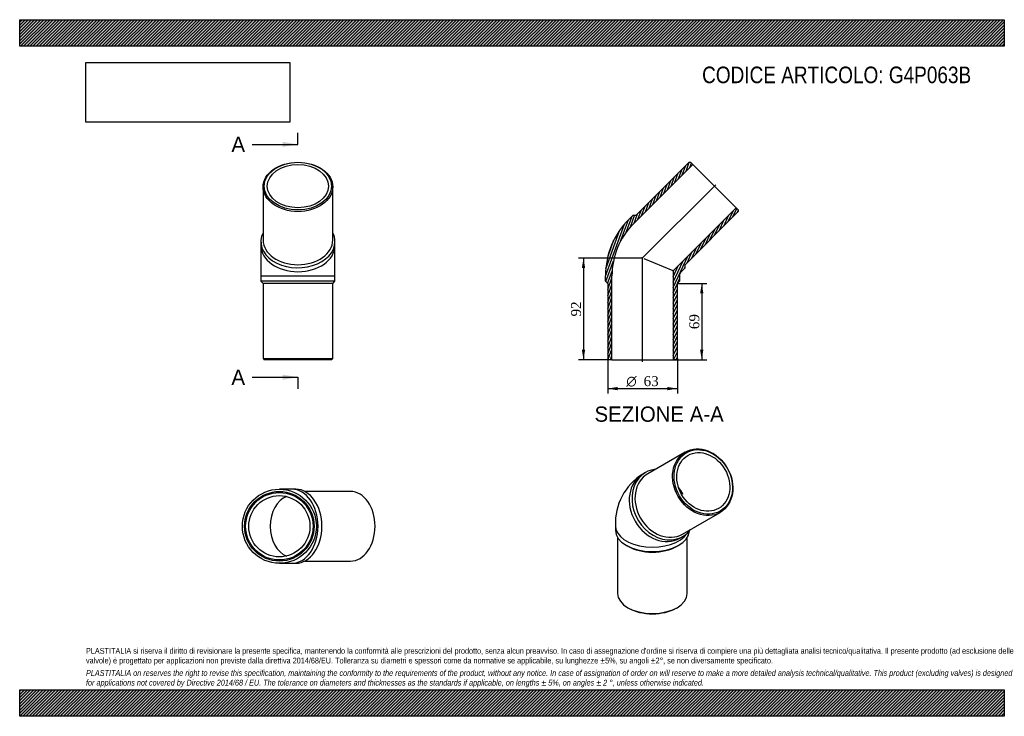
# Model space of a CAD drawing. Header units: millimetres. Extents: x 0 to 891, y 0 to 630.
import ezdxf
from ezdxf.enums import TextEntityAlignment as Align
from ezdxf.lldxf.tags import DXFTag

# ---------------------------------------------------------------- set-up
doc = ezdxf.new("R2010")
doc.units = ezdxf.units.MM
doc.header["$LTSCALE"] = 3
for name, color, linetype in [('Default', 7, 'Continuous'), ('DV4_Default', 7, 'Continuous'), ('G4P063B', 7, 'Continuous')]:
    doc.layers.add(name, color=color, linetype=linetype)
doc.styles.add('SEACAD_Solid_Edge_ANSI', font='seans.ttf')
doc.styles.add('SEACAD_Solid_Edge_ANSI1_Symbols', font='semeca1.ttf')
doc.styles.add('SEACAD_Times_New_Roman', font='times.ttf')
tags = doc.linetypes.add('CENTER2', pattern=[28.575000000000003, 19.05, -3.175, 3.175, -3.175]).pattern_tags.tags
tags[10:11] = [DXFTag(74, 4), DXFTag(75, 0), DXFTag(340, '0'), DXFTag(46, 0.0), DXFTag(50, 0.0), DXFTag(44, 0.0), DXFTag(45, 0.0)]
tags[8:9] = [DXFTag(74, 4), DXFTag(75, 0), DXFTag(340, '0'), DXFTag(46, 0.0), DXFTag(50, 0.0), DXFTag(44, 0.0), DXFTag(45, 0.0)]
tags[6:7] = [DXFTag(74, 4), DXFTag(75, 0), DXFTag(340, '0'), DXFTag(46, 0.0), DXFTag(50, 0.0), DXFTag(44, 0.0), DXFTag(45, 0.0)]
tags[4:5] = [DXFTag(74, 4), DXFTag(75, 0), DXFTag(340, '0'), DXFTag(46, 0.0), DXFTag(50, 0.0), DXFTag(44, 0.0), DXFTag(45, 0.0)]
doc.dimstyles.new('ANSImm', dxfattribs={"dimtxt": 9, "dimasz": 9, "dimexe": 4.5, "dimexo": 0, "dimgap": 2.25, "dimtad": 1, "dimdsep": 46, "dimtxsty": 'SEACAD_Times_New_Roman', "dimblk1": '_SE_FILLED', "dimblk2": '_SE_FILLED', "dimsah": 1, "dimcen": 4.5, "dimazin": 0, "dimtfac": 0.85, "dimtdec": 3, "dimtofl": 0, "dimtmove": 0, "dimatfit": 3, "dimfxl": 1, "dimarcsym": 0})
picture_1 = doc.add_image_def('image1.jpg', size_in_pixel=(4302, 1260))
pattern_1 = [(45, (0, 0), (-1.414213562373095, 1.414213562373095), [])]

# ---------------------------------------------------------------- blocks, each defined once
blk = doc.blocks.new('SE')
at = {"layer": 'G4P063B', "color": 7, "linetype": 'Continuous'}
for p, q in [((602.3298700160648, 238.950582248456), (568.3298749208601, 219.3206669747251)), ((566.3298747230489, 220.4753671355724), (563.8298750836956, 219.0319910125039)), ((599.8298856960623, 164.7610727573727), (633.829880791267, 184.3909880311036)), ((539.0798831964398, 172.3373904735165), (539.0798835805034, 168.2549073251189)), ((541.0798841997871, 161.6721024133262), (541.0798889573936, 111.1001434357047)), ((597.3298865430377, 161.0082955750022), (599.829886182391, 162.4516716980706)), ((604.0798889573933, 111.1001493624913), (604.0798841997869, 161.6721083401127)), ((548.8918034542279, 154.5785946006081), (550.3060173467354, 153.7620978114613)), ((594.8537525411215, 153.762102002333), (596.2679662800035, 154.5785990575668)), ((550.3060225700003, 98.2403269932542), (551.0131295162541, 97.83207859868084)), ((594.1466508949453, 97.832082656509), (594.8537577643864, 98.24033118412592))]:
    blk.add_line(p, q, dxfattribs=at)
for centre, radius, start, end in [((591.0491688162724, 174.6981454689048), 52.02287777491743, 121.5483412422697, 182.6009280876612), ((614.2840084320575, 177.278505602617), 27.88736826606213, 120.4126712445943, 123.1832935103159)]:
    blk.add_arc(centre, radius, start, end, dxfattribs=at)
for centre, major_axis, ratio in [((618.0798754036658, 211.6707851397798), (15.75000538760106, -27.27979710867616), 0.8164965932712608), ((618.5798753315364, 211.9594603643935), (-15.25000521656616, 26.41377180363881), 0.8164965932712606), ((618.5798753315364, 211.9594603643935), (13.85000473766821, -23.9889009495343), 0.816496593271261)]:
    blk.add_ellipse(centre, major_axis=major_axis, ratio=ratio, dxfattribs=at)
for centre, major_axis, ratio, start_param, end_param in [((583.0798804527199, 191.4635194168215), (-16.75000572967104, 29.01184771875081), 0.8164965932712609, 5.935895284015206, 6.283185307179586), ((580.5798808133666, 190.020143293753), (-16.75000572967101, 29.01184771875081), 0.8164965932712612, 0, 3.141592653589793), ((583.0798804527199, 191.4635194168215), (-16.75000572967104, 29.01184771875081), 0.8164965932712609, 1.59551582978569e-15, 3.488882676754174), ((584.0798803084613, 192.0408698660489), (15.75000538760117, -27.27979710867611), 0.8164965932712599, 3.141592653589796, 6.283185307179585), ((580.5798808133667, 190.020143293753), (13.8500047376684, -23.98890094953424), 0.8164965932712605, 1.570796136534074, 1.816204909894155), ((572.5798831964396, 172.3373936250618), (33.49999999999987, 3.151545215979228e-06), 0.5773502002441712, 3.141565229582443, 5.918548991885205), ((572.5798835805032, 168.2549104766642), (-33.49999999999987, -3.151545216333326e-06), 0.5773502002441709, 0, 3.116710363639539), ((572.5798837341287, 166.6219172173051), (-31.49999999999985, -2.963393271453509e-06), 0.577350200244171, 0.7853979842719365, 2.356194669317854), ((572.5798889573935, 111.100146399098), (31.49999999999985, 2.963393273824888e-06), 0.5773502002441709, 3.141592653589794, 6.283185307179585), ((572.5798890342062, 110.2836497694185), (-30.49999999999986, -2.869317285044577e-06), 0.5773502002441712, 0.785397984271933, 2.356194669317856)]:
    blk.add_ellipse(centre, major_axis=major_axis, ratio=ratio, start_param=start_param, end_param=end_param, dxfattribs=at)
blk = doc.blocks.new('SE1')
at = {"layer": 'G4P063B', "color": 7, "linetype": 'Continuous'}
for p, q in [((220.2911467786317, 478.7951501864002), (220.2911467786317, 430.711889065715)), ((283.2911467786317, 430.711889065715), (283.2911467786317, 478.7951501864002)), ((218.2911467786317, 429.297675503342), (218.2911467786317, 425.7621415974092)), ((285.2911467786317, 425.7621415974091), (285.2911467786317, 429.2976755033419)), ((218.2911467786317, 425.7621415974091), (218.2911467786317, 398.4484330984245)), ((285.2911467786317, 398.4484330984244), (285.2911467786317, 425.7621415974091)), ((218.2911467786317, 398.4484330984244), (285.2911467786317, 398.4484330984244)), ((218.2911467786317, 398.4484330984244), (218.2911467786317, 393.4484330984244)), ((285.2911467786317, 393.4484330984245), (218.2911467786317, 393.4484330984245)), ((218.2911467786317, 393.4484330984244), (220.2911467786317, 391.4484330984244)), ((283.2911467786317, 391.4484330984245), (285.2911467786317, 393.4484330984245)), ((285.2911467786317, 393.4484330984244), (285.2911467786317, 398.4484330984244)), ((283.2911467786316, 391.4484330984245), (220.2911467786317, 391.4484330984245)), ((220.2911467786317, 391.4484330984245), (220.2911467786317, 323.4484330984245)), ((283.2911467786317, 323.4484330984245), (283.2911467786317, 391.4484330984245)), ((220.2911467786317, 323.4484330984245), (283.2911467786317, 323.4484330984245)), ((220.2911467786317, 323.4484330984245), (221.2911467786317, 322.4484330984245)), ((282.2911467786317, 322.4484330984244), (221.2911467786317, 322.4484330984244)), ((282.2911467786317, 322.4484330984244), (283.2911467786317, 323.4484330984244))]:
    blk.add_line(p, q, dxfattribs=at)
for centre, major_axis, ratio in [((251.7911467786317, 478.7951501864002), (31.49999999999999, -1.387778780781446e-14), 0.7071067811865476), ((251.7911467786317, 479.5022569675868), (-30.5, 1.387778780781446e-14), 0.707106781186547), ((251.7911467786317, 479.5022569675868), (-27.7, -1.387778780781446e-14), 0.7071067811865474)]:
    blk.add_ellipse(centre, major_axis=major_axis, ratio=ratio, dxfattribs=at)
for centre, major_axis, ratio, start_param, end_param in [((251.7911467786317, 429.2976755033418), (33.50000000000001, 1.908195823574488e-14), 0.7071067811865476, 2.794302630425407, 6.283185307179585), ((251.7911467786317, 429.2976755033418), (33.50000000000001, 1.908195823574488e-14), 0.7071067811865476, 3.993776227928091e-15, 0.3472900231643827), ((251.7911467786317, 430.711889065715), (31.5, 0), 0.7071067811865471, 3.141592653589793, 6.283185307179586), ((251.7911467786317, 425.7621415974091), (33.50000000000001, 2.949029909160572e-14), 0.7071067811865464, 3.141592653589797, 6.283185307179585)]:
    blk.add_ellipse(centre, major_axis=major_axis, ratio=ratio, start_param=start_param, end_param=end_param, dxfattribs=at)
blk = doc.blocks.new('SE2')
at = {"layer": 'G4P063B', "color": 7, "linetype": 'Continuous'}
for p, q in [((246.2916717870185, 205.3633058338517), (234.9779632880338, 205.3633058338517)), ((249.8272056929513, 205.3633058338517), (246.2916717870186, 205.3633058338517)), ((299.3246803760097, 203.3633058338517), (257.8894634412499, 203.3633058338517)), ((234.9779632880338, 138.3633058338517), (246.2916717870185, 138.3633058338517)), ((246.2916717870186, 138.3633058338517), (249.8272056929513, 138.3633058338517)), ((257.8894634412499, 140.3633058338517), (299.3246803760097, 140.3633058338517))]:
    blk.add_line(p, q, dxfattribs=at)
for radius in [33.5, 31.49999999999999, 30.49999999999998, 27.7]:
    blk.add_circle((234.9779632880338, 171.8633058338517), radius, dxfattribs=at)
for centre, major_axis, ratio, start_param, end_param in [((246.2916717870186, 171.8633058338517), (-2.081668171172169e-14, -33.50000000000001), 0.7071067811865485, 0, 3.141592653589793), ((249.8272056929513, 171.8633058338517), (-2.081668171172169e-14, -33.50000000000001), 0.7071067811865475, 8.78783092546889e-16, 3.141592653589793), ((246.2916717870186, 171.8633058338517), (-4.683753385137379e-14, -27.70000000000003), 0.7071067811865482, 3.383193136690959, 6.041584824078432), ((299.3246803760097, 171.8633058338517), (0, -31.49999999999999), 0.7071067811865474, 0, 3.141592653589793)]:
    blk.add_ellipse(centre, major_axis=major_axis, ratio=ratio, start_param=start_param, end_param=end_param, dxfattribs=at)
blk = doc.blocks.new('SE4')
at = {"color": 7, "linetype": 'Continuous', "style": 'SEACAD_Solid_Edge_ANSI'}
blk.add_text('A', height=13.8, dxfattribs=at).set_placement((191.6167281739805, 524.1592360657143), align=Align.TOP_LEFT)
blk = doc.blocks.new('SE5')
at = {"color": 7, "linetype": 'Continuous', "style": 'SEACAD_Solid_Edge_ANSI'}
blk.add_text('A', height=13.8, dxfattribs=at).set_placement((191.6167281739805, 313.5586614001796), align=Align.TOP_LEFT)
blk = doc.blocks.new('SEANNOT_GROUP')
at = {"linetype": 'Continuous'}
blk.add_hatch(color=7, dxfattribs=at).paths.add_polyline_path([(237.9911464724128, 514.9592360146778), (251.7911467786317, 517.2592360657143), (237.9911464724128, 519.5592361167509)])
at = {"color": 7, "linetype": 'Continuous'}
blk.add_lwpolyline([(210.3911467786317, 517.2592360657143), (251.7911467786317, 517.2592360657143)], dxfattribs=at)
blk = doc.blocks.new('SEANNOT_GROUP1')
at = {"linetype": 'Continuous'}
blk.add_hatch(color=7, dxfattribs=at).paths.add_polyline_path([(237.9911464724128, 304.3586613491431), (251.7911467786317, 306.6586614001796), (237.9911464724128, 308.958661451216)])
at = {"color": 7, "linetype": 'Continuous'}
blk.add_lwpolyline([(210.3911467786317, 306.6586614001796), (251.7911467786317, 306.6586614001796)], dxfattribs=at)
blk = doc.blocks.new('SE3')
at = {"layer": 'Default', "color": 7, "linetype": 'CENTER2'}
for p, q in [((251.7911467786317, 517.2592360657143), (251.7911467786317, 527.6092360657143)), ((251.7911467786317, 306.6586614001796), (251.7911467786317, 296.3086614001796))]:
    blk.add_line(p, q, dxfattribs=at)
at = {"layer": 'Default', "color": 7, "linetype": 'CENTER2', "const_width": 0.0001}
blk.add_lwpolyline([(251.7911467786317, 517.2592360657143), (251.7911467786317, 306.6586614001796)], dxfattribs=at)
at = {"layer": 'Default'}
for name in ['SE4', 'SEANNOT_GROUP', 'SE5', 'SEANNOT_GROUP1']:
    blk.add_blockref(name, (0, 0), dxfattribs=at)
blk = doc.blocks.new('SE6')
at = {"layer": 'G4P063B', "linetype": 'Continuous'}
h = blk.add_hatch(dxfattribs=at)
h.set_pattern_fill('LINE', scale=0.6299212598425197, angle=70, style=0)
h.set_pattern_definition([(70, (0, 0), (-1.879385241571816, 0.6840402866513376), [])])
edge = h.paths.add_edge_path()
edge.add_line((557.606423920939, 452.9857526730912), (554.7779967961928, 452.9857526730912))
edge.add_line((554.7779967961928, 452.9857526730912), (551.2424628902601, 449.4502187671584))
edge.add_arc((602.2442485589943, 398.4484330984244), 72.1274169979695, 135.0000000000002, 180)
edge.add_line((530.1168315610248, 398.4484330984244), (530.1168315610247, 393.4484330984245))
edge.add_line((530.1168315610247, 393.4484330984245), (532.1168315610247, 391.4484330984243))
edge.add_line((532.1168315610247, 391.4484330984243), (532.1168315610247, 323.4484330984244))
edge.add_line((532.1168315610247, 323.4484330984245), (533.1168315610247, 322.4484330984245))
edge.add_line((533.1168315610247, 322.4484330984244), (535.9168315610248, 322.4484330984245))
edge.add_line((535.9168315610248, 322.4484330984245), (535.9168315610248, 398.4484330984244))
edge.add_arc((602.2442485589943, 398.4484330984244), 66.32741699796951, 135.0000000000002, 180, ccw=False)
edge.add_line((555.343682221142, 445.3489994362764), (609.0837975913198, 499.0891148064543))
edge.add_line((609.0837975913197, 499.0891148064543), (607.1038986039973, 501.0690137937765))
edge.add_line((607.1038986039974, 501.0690137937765), (605.6896850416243, 501.0690137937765))
edge.add_line((605.6896850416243, 501.0690137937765), (557.606423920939, 452.9857526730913))
h = blk.add_hatch(dxfattribs=at)
h.set_pattern_fill('LINE', scale=0.6299212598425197, angle=65, style=0)
h.set_pattern_definition([(65, (0, 0), (-1.8126155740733, 0.8452365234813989), [])])
edge = h.paths.add_edge_path()
edge.add_line((602.1541511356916, 405.6095983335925), (602.1541511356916, 408.4380254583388))
edge.add_line((602.1541511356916, 408.4380254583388), (650.2374122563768, 456.521286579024))
edge.add_line((650.2374122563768, 456.521286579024), (650.2374122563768, 457.9355001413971))
edge.add_line((650.2374122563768, 457.935500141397), (648.2575132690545, 459.9153991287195))
edge.add_line((648.2575132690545, 459.9153991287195), (591.3168315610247, 402.9747174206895))
edge.add_line((591.3168315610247, 402.9747174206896), (591.3168315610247, 322.4484330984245))
edge.add_line((591.3168315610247, 322.4484330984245), (594.1168315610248, 322.4484330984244))
edge.add_line((594.1168315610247, 322.4484330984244), (595.1168315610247, 323.4484330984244))
edge.add_line((595.1168315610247, 323.4484330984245), (595.1168315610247, 391.4484330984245))
edge.add_line((595.1168315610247, 391.4484330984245), (597.1168315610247, 393.4484330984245))
edge.add_line((597.1168315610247, 393.4484330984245), (597.1168315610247, 398.4484330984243))
edge.add_arc((602.2442485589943, 398.4484330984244), 5.127416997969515, 135.0000000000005, 180, ccw=False)
edge.add_line((598.6186172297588, 402.0740644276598), (602.1541511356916, 405.6095983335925))
at = {"layer": 'DV4_Default', "color": 7, "linetype": 'CENTER2'}
for p, q in [((563.1218781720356, 413.9534797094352), (629.9080922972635, 480.7396938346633)), ((563.6168315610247, 320.6984330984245), (563.6168315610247, 415.2478778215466))]:
    blk.add_line(p, q, dxfattribs=at)
at = {"layer": 'G4P063B', "color": 7, "linetype": 'Continuous'}
for p, q in [((555.3436822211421, 445.3489994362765), (609.0837975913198, 499.0891148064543)), ((605.6896850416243, 501.0690137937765), (557.606423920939, 452.9857526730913)), ((605.6896850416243, 501.0690137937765), (607.1038986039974, 501.0690137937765)), ((609.0837975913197, 499.0891148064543), (607.1038986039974, 501.0690137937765)), ((609.0837975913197, 499.0891148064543), (648.2575132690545, 459.9153991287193)), ((648.2575132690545, 459.9153991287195), (591.3168315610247, 402.9747174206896)), ((602.1541511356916, 408.4380254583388), (650.2374122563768, 456.521286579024)), ((650.2374122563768, 457.935500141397), (648.2575132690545, 459.9153991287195)), ((650.2374122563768, 457.935500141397), (650.2374122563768, 456.5212865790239)), ((551.2424628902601, 449.4502187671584), (554.7779967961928, 452.9857526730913)), ((557.606423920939, 452.9857526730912), (554.7779967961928, 452.9857526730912)), ((591.3168315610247, 402.9747174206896), (565.1451689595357, 413.8153750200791)), ((591.3168315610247, 402.9747174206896), (591.3168315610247, 322.4484330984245)), ((602.1541511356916, 405.6095983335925), (598.6186172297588, 402.0740644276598)), ((602.1541511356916, 405.6095983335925), (602.1541511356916, 408.4380254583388)), ((530.1168315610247, 393.4484330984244), (530.1168315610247, 398.4484330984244)), ((530.1168315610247, 393.4484330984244), (532.1168315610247, 391.4484330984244)), ((535.9168315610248, 322.4484330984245), (535.9168315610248, 398.4484330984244)), ((595.1168315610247, 391.4484330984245), (597.1168315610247, 393.4484330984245)), ((597.1168315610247, 398.4484330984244), (597.1168315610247, 393.4484330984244)), ((532.1168315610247, 391.4484330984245), (532.1168315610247, 323.4484330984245)), ((595.1168315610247, 323.4484330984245), (595.1168315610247, 391.4484330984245)), ((533.1168315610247, 322.4484330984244), (532.1168315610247, 323.4484330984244)), ((535.9168315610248, 322.4484330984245), (533.1168315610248, 322.4484330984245)), ((535.9168315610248, 322.4484330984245), (591.3168315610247, 322.4484330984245)), ((594.1168315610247, 322.4484330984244), (591.3168315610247, 322.4484330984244)), ((595.1168315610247, 323.4484330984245), (594.1168315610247, 322.4484330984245))]:
    blk.add_line(p, q, dxfattribs=at)
for radius, start in [(72.1274169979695, 135.0000000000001), (66.32741699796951, 135.0000000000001), (5.127416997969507, 135.0000000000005)]:
    blk.add_arc((602.2442485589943, 398.4484330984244), radius, start, 180, dxfattribs=at)
blk = doc.blocks.new('DMBLK1')
at = {"layer": 'Default', "linetype": 'Continuous'}
for points in [[(618.6921046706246, 382.4484330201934), (617.1921046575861, 391.4484330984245), (615.6921046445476, 382.4484330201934)], [(618.6921046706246, 331.4484330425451), (615.6921046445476, 331.4484330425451), (617.1921046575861, 322.448432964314)]]:
    blk.add_hatch(color=7, dxfattribs=at).paths.add_polyline_path(points)
at = {"layer": 'Default', "color": 7, "linetype": 'Continuous'}
for p, q in [((595.1168315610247, 391.4484330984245), (621.6921046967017, 391.4484330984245)), ((617.1921046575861, 391.4484330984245), (617.1921046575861, 322.448432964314)), ((591.3168315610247, 322.4484330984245), (621.6921046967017, 322.4484330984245))]:
    blk.add_line(p, q, dxfattribs=at)
at = {"layer": 'Default', "color": 7, "linetype": 'Continuous', "style": 'SEACAD_Times_New_Roman'}
blk.add_text('69', height=9, rotation=90, dxfattribs=at).set_placement((605.9421046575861, 350.1237884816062), align=Align.TOP_LEFT)
blk = doc.blocks.new('_SE_FILLED')
at = {"color": 0}
blk.add_line((0, 0), (-1, 0), dxfattribs=at)
blk.add_solid([(0, 0), (-1, -0.1665), (-1, 0.1665), (0, 0)], dxfattribs=at)
blk = doc.blocks.new('GDimGGroup')
at = {"layer": 'Default', "linetype": 'Continuous'}
for points in [[(541.1168316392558, 294.8715107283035), (541.1168316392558, 297.8715107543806), (532.1168315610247, 296.3715107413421)], [(586.1168306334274, 294.8715107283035), (595.1168307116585, 296.3715107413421), (586.1168306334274, 297.8715107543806)]]:
    blk.add_hatch(color=7, dxfattribs=at).paths.add_polyline_path(points)
at = {"layer": 'Default', "color": 7, "linetype": 'Continuous'}
for p, q in [((532.1168315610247, 323.4484330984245), (532.1168315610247, 291.8715107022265)), ((595.1168315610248, 323.4484330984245), (595.1168315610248, 291.8715107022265)), ((532.1168315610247, 296.3715107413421), (595.1168307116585, 296.3715107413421))]:
    blk.add_line(p, q, dxfattribs=at)
for s, style, p in [('O', 'SEACAD_Solid_Edge_ANSI1_Symbols', (548.9606076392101, 307.6215107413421)), ('63', 'SEACAD_Times_New_Roman', (564.6237655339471, 307.6215107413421))]:
    blk.add_text(s, height=9, dxfattribs=dict(at, style=style)).set_placement(p, align=Align.TOP_LEFT)
blk = doc.blocks.new('DMBLK2')
at = {"layer": 'Default', "linetype": 'Continuous'}
for points in [[(508.695464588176, 405.4484330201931), (511.695464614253, 405.4484330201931), (510.1954646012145, 414.4484330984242)], [(508.695464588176, 331.4484348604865), (510.1954646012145, 322.4484347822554), (511.695464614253, 331.4484348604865)]]:
    blk.add_hatch(color=7, dxfattribs=at).paths.add_polyline_path(points)
at = {"layer": 'Default', "color": 7, "linetype": 'Continuous'}
for p, q in [((563.6168315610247, 414.4484330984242), (505.6954645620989, 414.4484330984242)), ((510.1954646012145, 414.4484330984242), (510.1954646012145, 322.4484347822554)), ((535.9168315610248, 322.4484330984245), (505.695464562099, 322.4484330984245))]:
    blk.add_line(p, q, dxfattribs=at)
at = {"layer": 'Default', "color": 7, "linetype": 'Continuous', "style": 'SEACAD_Times_New_Roman'}
blk.add_text('92', height=9, rotation=90, dxfattribs=at).set_placement((498.9454646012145, 361.6237893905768), align=Align.TOP_LEFT)

msp = doc.modelspace()

# ---------------------------------------------------------------- hatches: boundary and pattern name
at = {"layer": 'Default', "linetype": 'Continuous'}
h = msp.add_hatch(dxfattribs=at)
h.set_pattern_fill('LINE', scale=0.6299212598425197, angle=45, style=0)
h.set_pattern_definition(pattern_1)
h.paths.add_polyline_path([(891, 606.0000098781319), (891, 630.0000098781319), (7.650947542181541e-06, 630.0000098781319), (7.650947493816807e-06, 606.0000098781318)])
for points in [[(891, 606.0000098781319), (891, 630.0000098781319), (7.650947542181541e-06, 630.0000098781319), (7.650947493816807e-06, 606.0000098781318)], [(890.9999878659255, -8.595717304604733e-06), (890.9999878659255, 23.99999999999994), (-1.213407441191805e-05, 23.99999999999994), (-1.213407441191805e-05, -8.595717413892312e-06)]]:
    msp.add_hatch(color=7, dxfattribs=at).paths.add_polyline_path(points)
h = msp.add_hatch(dxfattribs=at)
h.set_pattern_fill('LINE', scale=0.6299212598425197, angle=45, style=0)
h.set_pattern_definition(pattern_1)
h.paths.add_polyline_path([(890.9999878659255, -8.595717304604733e-06), (890.9999878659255, 23.99999999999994), (-1.213407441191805e-05, 23.99999999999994), (-1.213407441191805e-05, -8.595717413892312e-06)])

# ---------------------------------------------------------------- linework, layer by layer
at = {"layer": 'Default', "color": 7, "linetype": 'Continuous'}
for p, q in [((7.650947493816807e-06, 630.0000098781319), (890.9999999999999, 630.0000098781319)), ((7.650947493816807e-06, 606.0000098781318), (7.650947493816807e-06, 630.0000098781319)), ((891, 630.0000098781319), (891, 606.0000098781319)), ((891, 606.0000098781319), (7.650947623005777e-06, 606.0000098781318)), ((-1.213407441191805e-05, 23.99999999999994), (890.9999878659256, 23.99999999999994)), ((-1.213407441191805e-05, -8.595717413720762e-06), (-1.213407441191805e-05, 23.99999999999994)), ((890.9999878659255, 23.99999999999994), (890.9999878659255, -8.595717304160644e-06)), ((890.9999878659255, -8.595717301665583e-06), (-1.213407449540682e-05, -8.595717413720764e-06))]:
    msp.add_line(p, q, dxfattribs=at)

# ---------------------------------------------------------------- block references
at = {"layer": 'Default'}
for name in ['SE3', 'SE1', 'SE6', 'GDimGGroup', 'SE', 'SE2']:
    msp.add_blockref(name, (0, 0), dxfattribs=at)

# ---------------------------------------------------------------- texts
at = {"layer": 'Default', "color": 7, "linetype": 'Continuous', "style": 'SEACAD_Solid_Edge_ANSI'}
msp.add_text('SEZIONE A-A', height=13.8, dxfattribs=at).set_placement((520.17863845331, 280.1839552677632), align=Align.TOP_LEFT)
at = {"layer": 'Default', "attachment_point": 1}
for s, insert, char_height, width in [('{\\fArial Narrow|b0||i0||c0|p34;\\C7;\\H15.;\\W1.;CODICE ARTICOLO: G4P063B}', (617.5367018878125, 587.6038530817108), 15, 258.0011162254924), ("{\\fArial Narrow|b0||i0||c0|p34;\\C7;\\H5.25;\\W1.;PLASTITALIA si riserva il diritto di revisionare la presente specifica, mantenendo la conformità alle prescrizioni del prodotto, senza alcun preavviso. In caso di assegnazione d'ordine si riserva di compiere una più dettagliata analisi tecnico/qualitativa. Il presente prodotto (ad esclusione delle \\P}{\\fArial Narrow|b0||i0||c0|p34;\\C7;\\H5.25;\\W1.;valvole) è progettato per applicazioni non previste dalla direttiva 2014/68/EU. Tolleranza su diametri e spessori come da normative se applicabile, su lunghezze ±5%, su angoli ±2°, se non diversamente specificato.\\P}{\\fArial Narrow|b0||i0||c0|p34;\\C7;\\H1.5;\\W1.;   \\P}{\\fArial Narrow|b0||i1||c0|p34;\\C7;\\H5.25;\\W1.;PLASTITALIA on reserves the right to revise this specification, maintaining the conformity to the requirements of the product, without any notice. In case of assignation of order on will reserve to make a more detailed analysis technical/qualitative. This product (excluding valves) is designed \\P}{\\fArial Narrow|b0||i1||c0|p34;\\C7;\\H5.25;\\W1.;for applications not covered by Directive 2014/68 / EU. The tolerance on diameters and thicknesses as the standards if applicable, on lengths ± 5%, on angles ± 2 °, unless otherwise indicated.\\P}", (59.99998786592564, 61.80709567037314), 5.25, 770.9999999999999)]:
    msp.add_mtext(s, dxfattribs=dict(at, insert=insert, char_height=char_height, width=width))

# ---------------------------------------------------------------- dimensions: what is measured, and where the dimension line sits
at = {"layer": 'Default', "color": 7, "linetype": 'Continuous'}
for base, p1, p2, picture, middle in [((510.1954646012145, 322.4484330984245), (563.6168315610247, 414.4484330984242), (535.9168315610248, 322.4484330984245), 'DMBLK2', (510.1954646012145, 368.4484339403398)), ((617.1921046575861, 322.4484330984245), (595.1168315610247, 391.4484330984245), (591.3168315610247, 322.4484330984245), 'DMBLK1', (617.1921046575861, 356.9484330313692))]:
    dim = msp.add_linear_dim(base=base, p1=p1, p2=p2, angle=90, text='\\A1;<>', dimstyle='ANSImm', dxfattribs=at)
    dim.commit()
    dim.dimension.update_dxf_attribs({"geometry": picture, "text_midpoint": middle, "dimtype": 160})

# ---------------------------------------------------------------- pictures from other files: only their frames are drawn
image = msp.add_image(picture_1, insert=(60.00000765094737, 537.3095338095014), size_in_units=(184.3714285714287, 54))
image.dxf.flags = 7

doc.saveas('drawing.dxf')
